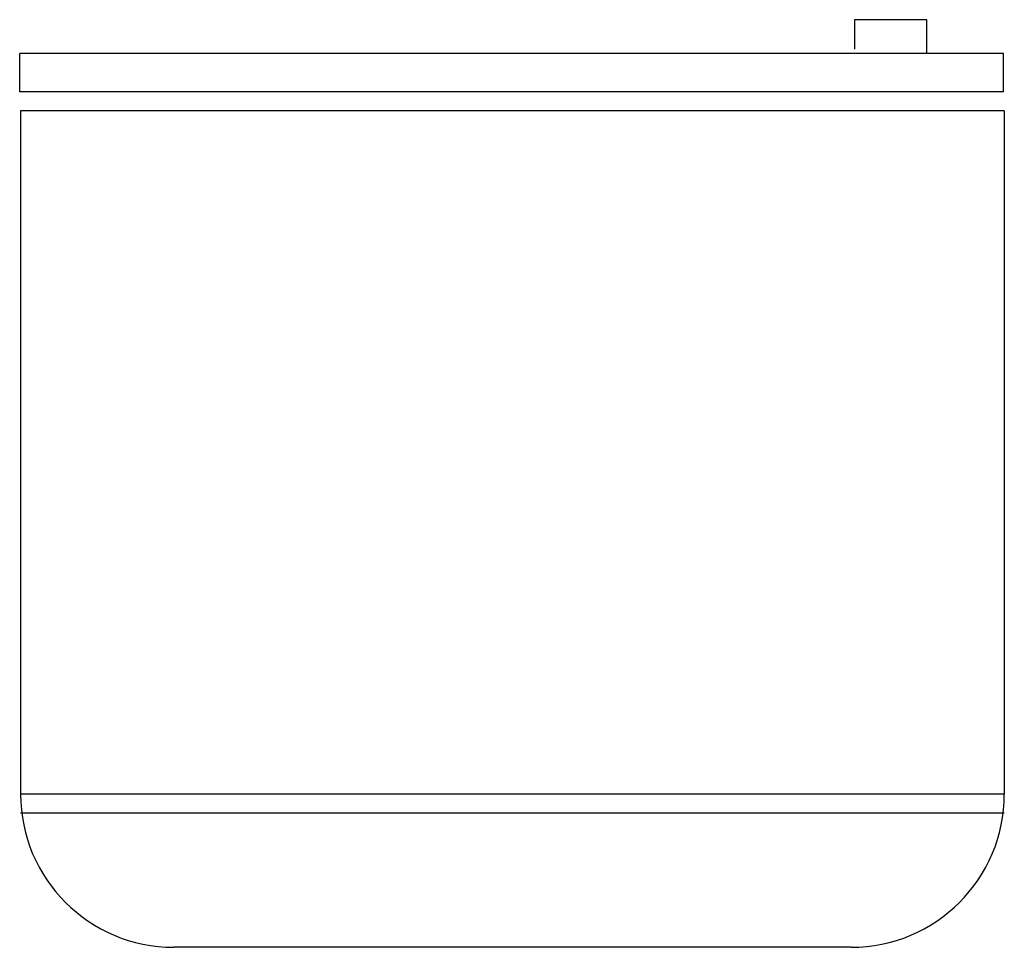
# Model space of a CAD drawing. Extents: x 7.793 to 8.563, y 10.719 to 11.445.
import ezdxf

# ---------------------------------------------------------------- set-up
doc = ezdxf.new("R2010")
doc.units = 0
doc.header["$MEASUREMENT"] = 0
doc.layers.get('0').update_dxf_attribs({"color": 1, "linetype": 'CONTINUOUS'})

msp = doc.modelspace()

# ---------------------------------------------------------------- linework, layer by layer
for p, q in [((8.44625, 11.44549), (8.44625, 11.42236)), ((8.50294, 11.44549), (8.44625, 11.44549)), ((8.50294, 11.41905), (8.50294, 11.44549)), ((7.79278, 11.38905), (7.79278, 11.41905)), ((8.56278, 11.41905), (7.79278, 11.41905)), ((8.56278, 11.38905), (8.56278, 11.41905)), ((8.56278, 11.38905), (7.79278, 11.38905)), ((8.56347, 11.37405), (7.79347, 11.37405)), ((7.79347, 11.37405), (7.79347, 10.83905)), ((8.56347, 11.37405), (8.56347, 10.83905)), ((8.56347, 10.83905), (7.79347, 10.83905)), ((8.56347, 10.82405), (7.79347, 10.82405)), ((8.44347, 10.71905), (7.91347, 10.71905))]:
    msp.add_line(p, q)
at = {"linetype": 'Continuous'}
for centre, start, end in [((7.91347, 10.83905), 180, 270), ((8.44347, 10.83905), 270, 0)]:
    msp.add_arc(centre, 0.12, start, end, dxfattribs=at)

doc.saveas('drawing.dxf')
